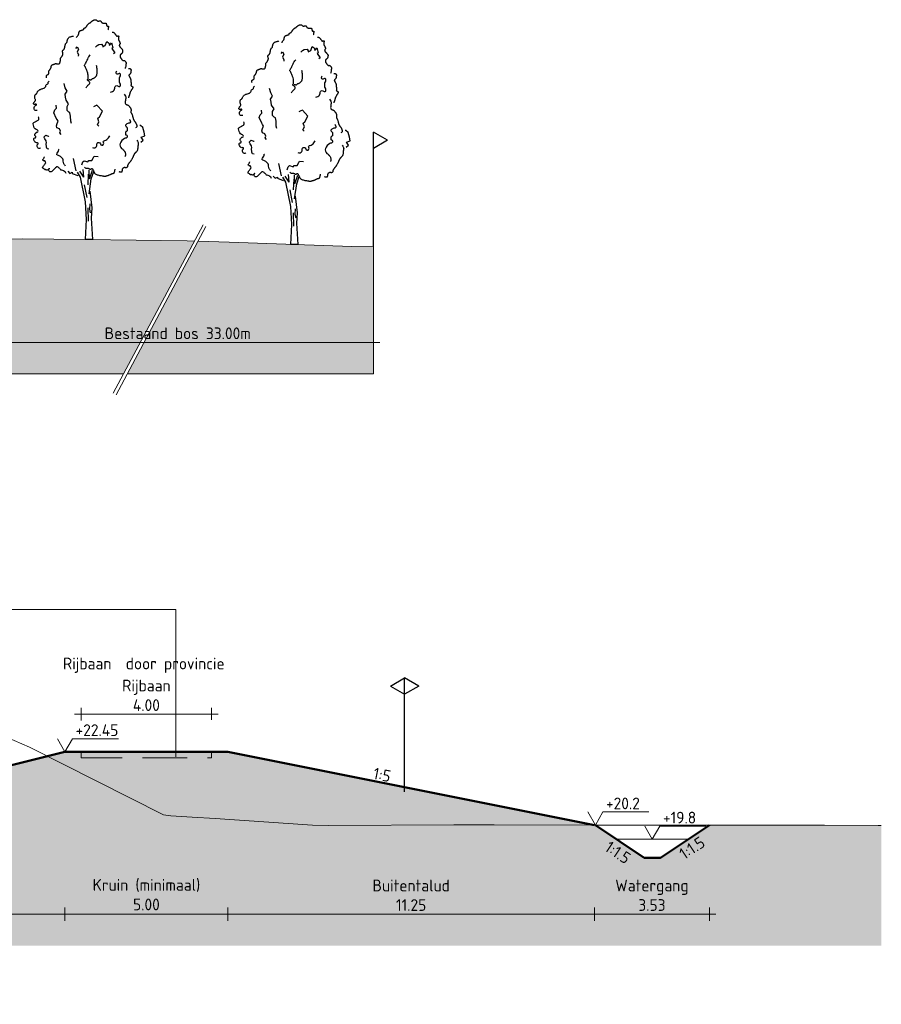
# Model space of a CAD drawing. Header units: metres. Extents: x 161377 to 162521, y 378914 to 379231.
# Tile 63 of 77: x 161862 to 161888, y 379180 to 379210. Entities that reach past the tile are written whole.
import ezdxf

# ---------------------------------------------------------------- set-up
doc = ezdxf.new("R2010")
doc.units = ezdxf.units.M
doc.linetypes.add('DASHED2', pattern=[0.375, 0.25, -0.125])
doc.linetypes.add('HIDDEN', pattern=[9.525, 6.35, -3.175])
for name, color, linetype, lineweight in [('B-WE-GR-MAAIVELD-GD', 253, 'Continuous', 18), ('N-WE-OG-TOPOGRAFIE-SD', 7, 'Continuous', 25), ('N-XX-GW-WATERGANG-GD', 90, 'Continuous', 50), ('profiel', 7, 'Continuous', 13), ('X-XX-AL-HULPLIJN-G', 7, 'Continuous', 18), ('X-XX-AL-M', 7, 'Continuous', 18), ('X-XX-AL-NAP-M', 7, 'Continuous', 18)]:
    doc.layers.add(name, color=color, linetype=linetype, lineweight=lineweight)
doc.layers.add('N-WE-GW-GROND-A', color=7, linetype='Continuous', lineweight=35, true_color=0xffdf7f)
doc.layers.add('waterspiegel', color=7, linetype='Continuous', lineweight=13, true_color=0x0544ff)
doc.styles.add('RH-NLCS-A', font='NLCS-ISO.ttf')
doc.dimstyles.new('RH-NLCS-IT-A$0', dxfattribs={"dimscale": 0, "dimtxt": 2.5, "dimasz": 2.5, "dimexe": 1, "dimexo": 5, "dimgap": 0.5, "dimtad": 1, "dimzin": 1, "dimdsep": 46, "dimtxsty": 'RH-NLCS-A', "dimcen": 2.5, "dimdle": 1, "dimclrd": 256, "dimclre": 8, "dimclrt": 256, "dimadec": 0, "dimazin": 0, "dimtfac": 1, "dimtmove": 0, "dimatfit": 3, "dimfxl": 1, "dimfxlon": 1, "dimlwd": -1, "dimlwe": 13, "dimarcsym": 1})

# ---------------------------------------------------------------- blocks, each defined once
blk = doc.blocks.new('*D41')
at = {"layer": 'Defpoints', "color": 0, "transparency": 16777216}
for p in [(161863.092, 379187.288), (161868.092, 379187.288), (161868.092, 379182.306)]:
    blk.add_point(p, dxfattribs=at)
at = {"layer": 'X-XX-AL-M', "transparency": 16777216}
blk.add_line((161862.892, 379182.306), (161868.292, 379182.306), dxfattribs=at)
at = {"layer": 'X-XX-AL-M', "color": 8, "linetype": 'HIDDEN', "lineweight": 13, "transparency": 16777216}
for p, q in [((161863.092, 379182.506), (161863.092, 379182.106)), ((161868.092, 379182.506), (161868.092, 379182.106))]:
    blk.add_line(p, q, dxfattribs=at)
at = {"layer": 'X-XX-AL-M', "transparency": 16777216, "insert": (161865.592, 379182.904), "char_height": 0.36, "attachment_point": 5, "style": 'RH-NLCS-A'}
blk.add_mtext('Kruin (minimaal)\\P5.00', dxfattribs=at)
blk = doc.blocks.new('_None')
blk = doc.blocks.new('*D42')
at = {"layer": 'Defpoints', "color": 0, "transparency": 16777216}
for p in [(161868.092, 379187.288), (161879.338, 379185.039), (161879.338, 379182.306)]:
    blk.add_point(p, dxfattribs=at)
at = {"layer": 'X-XX-AL-M', "transparency": 16777216}
blk.add_line((161867.892, 379182.306), (161879.538, 379182.306), dxfattribs=at)
at = {"layer": 'X-XX-AL-M', "color": 8, "linetype": 'HIDDEN', "lineweight": 13, "transparency": 16777216}
for p, q in [((161868.092, 379182.506), (161868.092, 379182.106)), ((161879.338, 379182.506), (161879.338, 379182.106))]:
    blk.add_line(p, q, dxfattribs=at)
at = {"layer": 'X-XX-AL-M', "transparency": 16777216, "insert": (161873.715, 379182.886), "char_height": 0.36, "attachment_point": 5, "style": 'RH-NLCS-A'}
blk.add_mtext('Buitentalud \\P11.25', dxfattribs=at)
blk = doc.blocks.new('*D43')
at = {"layer": 'Defpoints', "color": 0, "transparency": 16777216}
for p in [(161879.338, 379185.039), (161882.867, 379185.039), (161882.867, 379182.306)]:
    blk.add_point(p, dxfattribs=at)
at = {"layer": 'X-XX-AL-M', "transparency": 16777216}
blk.add_line((161879.138, 379182.306), (161883.067, 379182.306), dxfattribs=at)
at = {"layer": 'X-XX-AL-M', "color": 8, "linetype": 'HIDDEN', "lineweight": 13, "transparency": 16777216}
for p, q in [((161879.338, 379182.506), (161879.338, 379182.106)), ((161882.867, 379182.506), (161882.867, 379182.106))]:
    blk.add_line(p, q, dxfattribs=at)
at = {"layer": 'X-XX-AL-M', "transparency": 16777216, "insert": (161881.103, 379182.886), "char_height": 0.36, "attachment_point": 5, "style": 'RH-NLCS-A'}
blk.add_mtext('Watergang\\P3.53', dxfattribs=at)
blk = doc.blocks.new('Peilmaat')
blk.add_lwpolyline([(-0.162, 0.28), (0, 0), (0.162, 0.28), (1.142, 0.28)])
at = {"style": 'RH-NLCS-A'}
blk.add_attdef('NAP', (0.227, 0.337), '', height=0.25, dxfattribs=at)
blk = doc.blocks.new('*D45')
at = {"layer": 'Defpoints', "color": 0, "transparency": 16777216}
for p in [(161863.092, 379187.288), (161853.915, 379184.994), (161863.092, 379182.306)]:
    blk.add_point(p, dxfattribs=at)
at = {"layer": 'X-XX-AL-M', "transparency": 16777216}
blk.add_line((161853.715, 379182.306), (161863.292, 379182.306), dxfattribs=at)
at = {"layer": 'X-XX-AL-M', "color": 8, "linetype": 'HIDDEN', "lineweight": 13, "transparency": 16777216}
for p, q in [((161853.915, 379182.506), (161853.915, 379182.106)), ((161863.092, 379182.506), (161863.092, 379182.106))]:
    blk.add_line(p, q, dxfattribs=at)
at = {"layer": 'X-XX-AL-M', "transparency": 16777216, "insert": (161858.503, 379182.886), "char_height": 0.36, "attachment_point": 5, "style": 'RH-NLCS-A'}
blk.add_mtext('Binnentalud \\P9.18', dxfattribs=at)
blk = doc.blocks.new('*D48')
at = {"layer": 'Defpoints', "color": 0, "transparency": 16777216}
for p in [(161867.592, 379188.441), (161863.589, 379187.252), (161867.592, 379187.272)]:
    blk.add_point(p, dxfattribs=at)
at = {"layer": 'X-XX-AL-M', "color": 8, "linetype": 'HIDDEN', "lineweight": 13, "transparency": 16777216}
for p, q in [((161863.589, 379188.252), (161863.589, 379188.641)), ((161867.592, 379188.272), (161867.592, 379188.641))]:
    blk.add_line(p, q, dxfattribs=at)
at = {"layer": 'X-XX-AL-M', "transparency": 16777216}
blk.add_line((161863.389, 379188.441), (161867.792, 379188.441), dxfattribs=at)
at = {"layer": 'X-XX-AL-M', "transparency": 16777216, "insert": (161865.591, 379189.021), "char_height": 0.36, "attachment_point": 5, "style": 'RH-NLCS-A'}
blk.add_mtext('Rijbaan\\P4.00', dxfattribs=at)
blk = doc.blocks.new('SOG-TOPOGRAFIE_ERFGRENS_LINKS-D')
for p, q in [((-0.433, 3.25), (0, 3.5)), ((0, 3), (0, 3.5)), ((-0.433, 3.25), (0, 3)), ((0, 0), (0, 3))]:
    blk.add_line(p, q)
blk = doc.blocks.new('BoomB')
at = {"color": 252, "true_color": 0x848484}
for p, q in [((-0.078, 3.821), (-0.118, 4.301)), ((0.263, 3.725), (0.24, 4.255)), ((0.263, 3.725), (0.447, 4.244)), ((-0.078, 3.821), (-0.325, 4.198)), ((0.381, 3.711), (0.528, 4.163)), ((-0.048, 3.356), (0.113, 2.572)), ((0.171, 1.937), (0.182, 1.119)), ((0.297, 2.179), (0.263, 1.868)), ((0.263, 1.868), (0.321, 1.626)), ((0.445, 0), (0, 0))]:
    blk.add_line(p, q, dxfattribs=at)
for points in [[(-0.55, 12.392), (-0.544, 12.397), (-0.533, 12.407), (-0.517, 12.422), (-0.499, 12.441), (-0.479, 12.463), (-0.459, 12.486), (-0.44, 12.511), (-0.423, 12.536), (-0.411, 12.56), (-0.402, 12.583), (-0.395, 12.606), (-0.39, 12.627), (-0.386, 12.648), (-0.383, 12.668), (-0.38, 12.687), (-0.375, 12.706), (-0.369, 12.723), (-0.362, 12.74), (-0.353, 12.755), (-0.344, 12.769), (-0.334, 12.782), (-0.324, 12.793), (-0.314, 12.803), (-0.304, 12.81), (-0.294, 12.816), (-0.285, 12.821), (-0.276, 12.824), (-0.267, 12.826), (-0.257, 12.828), (-0.247, 12.83), (-0.235, 12.832), (-0.223, 12.835), (-0.209, 12.839), (-0.194, 12.844), (-0.179, 12.85), (-0.163, 12.856), (-0.148, 12.862), (-0.133, 12.868), (-0.12, 12.874), (-0.109, 12.879), (-0.1, 12.884), (-0.093, 12.889), (-0.088, 12.893), (-0.084, 12.896), (-0.082, 12.9), (-0.081, 12.903), (-0.08, 12.907), (-0.081, 12.911), (-0.082, 12.915), (-0.082, 12.92), (-0.083, 12.924), (-0.083, 12.93), (-0.082, 12.935), (-0.079, 12.941), (-0.074, 12.946), (-0.067, 12.952), (-0.057, 12.958), (-0.045, 12.965), (-0.032, 12.971), (-0.018, 12.979), (-0.003, 12.986), (0.012, 12.995), (0.027, 13.004), (0.04, 13.014), (0.052, 13.025), (0.063, 13.037), (0.072, 13.05), (0.081, 13.063), (0.09, 13.078), (0.1, 13.094), (0.11, 13.11), (0.121, 13.128), (0.134, 13.146), (0.148, 13.164), (0.162, 13.183), (0.177, 13.201), (0.193, 13.218), (0.208, 13.234), (0.223, 13.249), (0.238, 13.261), (0.252, 13.27), (0.265, 13.278), (0.277, 13.284), (0.289, 13.29), (0.301, 13.295), (0.312, 13.3), (0.323, 13.306), (0.335, 13.314), (0.347, 13.323), (0.359, 13.334), (0.372, 13.347), (0.386, 13.361), (0.401, 13.375), (0.417, 13.389), (0.435, 13.404), (0.454, 13.418), (0.474, 13.432), (0.496, 13.444), (0.519, 13.456), (0.542, 13.466), (0.564, 13.475), (0.586, 13.482), (0.606, 13.486), (0.624, 13.488), (0.64, 13.488), (0.654, 13.486), (0.665, 13.481), (0.676, 13.476), (0.685, 13.469), (0.694, 13.461), (0.702, 13.453), (0.711, 13.445), (0.719, 13.438), (0.728, 13.431), (0.738, 13.424), (0.747, 13.419), (0.758, 13.414), (0.768, 13.41), (0.779, 13.406), (0.79, 13.404), (0.802, 13.404), (0.813, 13.404), (0.825, 13.405), (0.837, 13.406), (0.849, 13.408), (0.862, 13.41), (0.873, 13.413), (0.885, 13.415), (0.897, 13.417), (0.908, 13.419), (0.918, 13.419), (0.928, 13.419), (0.938, 13.418), (0.947, 13.415), (0.955, 13.41), (0.962, 13.404), (0.968, 13.395), (0.974, 13.385), (0.98, 13.373), (0.986, 13.361), (0.993, 13.348), (1.002, 13.335), (1.012, 13.323), (1.025, 13.311), (1.04, 13.301), (1.057, 13.292), (1.076, 13.285), (1.096, 13.279), (1.117, 13.274), (1.138, 13.27), (1.158, 13.268), (1.176, 13.267), (1.194, 13.267), (1.209, 13.269), (1.223, 13.271), (1.236, 13.273), (1.247, 13.276), (1.256, 13.278), (1.264, 13.281), (1.271, 13.282), (1.276, 13.283), (1.28, 13.283), (1.284, 13.281), (1.287, 13.278), (1.289, 13.274), (1.291, 13.268), (1.293, 13.261), (1.296, 13.252), (1.299, 13.241), (1.302, 13.229), (1.305, 13.216), (1.309, 13.202), (1.312, 13.188), (1.316, 13.174), (1.319, 13.161), (1.322, 13.149), (1.325, 13.138), (1.327, 13.128), (1.329, 13.12), (1.332, 13.113), (1.335, 13.108), (1.34, 13.103), (1.345, 13.099), (1.352, 13.096), (1.36, 13.094), (1.37, 13.093), (1.38, 13.092), (1.391, 13.091), (1.402, 13.089), (1.412, 13.088), (1.421, 13.085), (1.428, 13.082), (1.434, 13.077), (1.438, 13.071), (1.44, 13.065), (1.441, 13.056), (1.44, 13.047), (1.438, 13.037), (1.435, 13.025), (1.43, 13.012), (1.425, 12.998), (1.42, 12.983), (1.416, 12.967), (1.413, 12.95), (1.412, 12.932), (1.414, 12.912), (1.419, 12.891), (1.429, 12.869)], [(1.665, 12.717), (1.679, 12.722), (1.693, 12.725), (1.707, 12.725), (1.721, 12.723), (1.736, 12.718), (1.75, 12.709), (1.766, 12.698), (1.782, 12.683), (1.799, 12.665), (1.817, 12.645), (1.834, 12.623), (1.852, 12.601), (1.868, 12.579), (1.883, 12.557), (1.896, 12.538), (1.907, 12.521), (1.916, 12.508), (1.921, 12.498), (1.925, 12.49), (1.927, 12.485), (1.928, 12.482), (1.927, 12.48), (1.927, 12.479), (1.926, 12.478), (1.925, 12.478), (1.925, 12.478), (1.925, 12.478), (1.927, 12.478), (1.93, 12.479), (1.934, 12.479), (1.941, 12.48), (1.95, 12.481), (1.961, 12.483), (1.974, 12.484), (1.988, 12.486), (2.002, 12.488), (2.017, 12.489), (2.03, 12.489), (2.042, 12.489), (2.053, 12.488), (2.06, 12.486), (2.065, 12.483), (2.068, 12.479), (2.069, 12.474), (2.069, 12.468), (2.068, 12.462), (2.065, 12.454), (2.063, 12.446), (2.06, 12.437), (2.057, 12.428), (2.054, 12.418), (2.052, 12.407), (2.049, 12.396), (2.047, 12.384), (2.045, 12.371), (2.044, 12.358), (2.043, 12.344), (2.043, 12.331), (2.043, 12.317), (2.044, 12.303), (2.045, 12.289), (2.046, 12.276), (2.049, 12.264), (2.051, 12.253), (2.054, 12.242), (2.058, 12.233), (2.061, 12.225), (2.065, 12.218), (2.069, 12.211), (2.073, 12.205), (2.076, 12.2), (2.08, 12.195), (2.083, 12.191), (2.086, 12.187), (2.089, 12.183), (2.092, 12.179), (2.096, 12.174), (2.099, 12.168), (2.103, 12.161), (2.107, 12.152), (2.112, 12.141), (2.117, 12.13), (2.122, 12.117), (2.127, 12.104), (2.132, 12.091), (2.137, 12.078), (2.142, 12.067), (2.145, 12.057), (2.148, 12.048), (2.151, 12.041), (2.152, 12.036), (2.152, 12.031), (2.152, 12.026), (2.15, 12.02), (2.147, 12.015), (2.143, 12.008), (2.138, 11.999), (2.131, 11.99), (2.125, 11.979), (2.118, 11.967), (2.112, 11.955), (2.106, 11.942), (2.102, 11.93), (2.099, 11.917), (2.098, 11.905), (2.1, 11.893), (2.102, 11.881), (2.107, 11.869), (2.112, 11.858), (2.119, 11.847), (2.126, 11.837), (2.134, 11.827), (2.143, 11.817), (2.152, 11.807), (2.162, 11.797), (2.171, 11.787), (2.181, 11.778), (2.191, 11.768), (2.201, 11.758), (2.21, 11.748), (2.219, 11.738), (2.228, 11.727), (2.237, 11.717), (2.245, 11.706), (2.253, 11.696), (2.26, 11.685), (2.267, 11.675), (2.274, 11.666), (2.28, 11.657), (2.285, 11.648), (2.29, 11.639), (2.295, 11.631), (2.298, 11.623), (2.301, 11.615), (2.304, 11.608), (2.305, 11.601), (2.306, 11.594), (2.306, 11.587), (2.306, 11.579), (2.305, 11.572), (2.303, 11.564), (2.302, 11.555), (2.3, 11.546), (2.298, 11.536), (2.296, 11.525), (2.294, 11.514), (2.292, 11.501), (2.29, 11.489), (2.287, 11.477), (2.283, 11.465), (2.279, 11.453), (2.275, 11.442), (2.269, 11.432), (2.263, 11.424), (2.256, 11.416), (2.249, 11.408), (2.242, 11.402), (2.235, 11.396), (2.229, 11.391), (2.223, 11.386), (2.217, 11.381), (2.212, 11.377), (2.208, 11.373), (2.203, 11.37), (2.199, 11.366), (2.195, 11.362), (2.19, 11.359), (2.186, 11.355), (2.18, 11.351), (2.175, 11.347), (2.169, 11.342), (2.163, 11.337), (2.158, 11.33), (2.153, 11.323), (2.149, 11.314), (2.146, 11.303), (2.144, 11.291), (2.143, 11.277), (2.143, 11.263), (2.144, 11.248), (2.146, 11.233), (2.148, 11.219), (2.151, 11.206), (2.154, 11.194), (2.158, 11.183), (2.162, 11.174), (2.166, 11.166), (2.171, 11.158), (2.177, 11.15), (2.184, 11.141), (2.191, 11.131), (2.2, 11.12), (2.209, 11.107), (2.219, 11.092), (2.23, 11.076), (2.241, 11.06), (2.253, 11.045), (2.264, 11.031), (2.275, 11.018), (2.286, 11.008), (2.296, 11), (2.305, 10.995), (2.314, 10.992), (2.323, 10.99), (2.332, 10.99), (2.34, 10.991), (2.348, 10.992), (2.357, 10.993), (2.365, 10.993), (2.374, 10.993), (2.383, 10.992), (2.392, 10.989), (2.401, 10.986), (2.411, 10.981), (2.422, 10.974), (2.433, 10.965), (2.444, 10.954), (2.455, 10.941), (2.467, 10.927), (2.478, 10.912), (2.488, 10.897), (2.498, 10.883), (2.506, 10.869), (2.512, 10.856), (2.517, 10.844), (2.52, 10.834), (2.522, 10.825), (2.522, 10.816), (2.521, 10.808), (2.52, 10.801), (2.517, 10.792), (2.515, 10.784), (2.512, 10.775), (2.509, 10.764), (2.506, 10.753), (2.503, 10.741), (2.501, 10.728), (2.498, 10.715), (2.497, 10.7), (2.496, 10.684), (2.495, 10.667), (2.495, 10.648), (2.494, 10.628), (2.491, 10.606), (2.486, 10.581), (2.478, 10.555), (2.467, 10.525), (2.451, 10.492)], [(-2.358, 9.917), (-2.367, 9.96), (-2.372, 9.995), (-2.374, 10.021), (-2.372, 10.041), (-2.367, 10.057), (-2.36, 10.068), (-2.35, 10.077), (-2.339, 10.086), (-2.326, 10.094), (-2.313, 10.103), (-2.299, 10.113), (-2.284, 10.122), (-2.27, 10.132), (-2.257, 10.141), (-2.246, 10.151), (-2.236, 10.161), (-2.229, 10.17), (-2.224, 10.18), (-2.22, 10.189), (-2.219, 10.199), (-2.218, 10.208), (-2.219, 10.218), (-2.22, 10.227), (-2.222, 10.237), (-2.225, 10.247), (-2.227, 10.258), (-2.229, 10.268), (-2.231, 10.279), (-2.231, 10.291), (-2.23, 10.302), (-2.228, 10.314), (-2.224, 10.327), (-2.218, 10.34), (-2.21, 10.353), (-2.201, 10.367), (-2.191, 10.381), (-2.18, 10.396), (-2.168, 10.411), (-2.157, 10.426), (-2.146, 10.442), (-2.135, 10.458), (-2.126, 10.474), (-2.117, 10.491), (-2.109, 10.507), (-2.102, 10.523), (-2.095, 10.538), (-2.09, 10.553), (-2.085, 10.566), (-2.082, 10.578), (-2.079, 10.59), (-2.077, 10.6), (-2.076, 10.61), (-2.075, 10.619), (-2.074, 10.627), (-2.073, 10.636), (-2.072, 10.644), (-2.07, 10.652), (-2.069, 10.661), (-2.066, 10.669), (-2.062, 10.677), (-2.057, 10.685), (-2.051, 10.693), (-2.043, 10.7), (-2.033, 10.707), (-2.021, 10.714), (-2.007, 10.72), (-1.992, 10.726), (-1.976, 10.732), (-1.959, 10.738), (-1.942, 10.743), (-1.926, 10.749), (-1.91, 10.755), (-1.895, 10.761), (-1.882, 10.767), (-1.868, 10.773), (-1.856, 10.779), (-1.843, 10.784), (-1.831, 10.788), (-1.818, 10.791), (-1.806, 10.793), (-1.792, 10.793), (-1.778, 10.792), (-1.764, 10.791), (-1.75, 10.788), (-1.735, 10.786), (-1.72, 10.783), (-1.704, 10.781), (-1.689, 10.779), (-1.674, 10.778), (-1.658, 10.777), (-1.643, 10.777), (-1.629, 10.778), (-1.616, 10.78), (-1.604, 10.783), (-1.593, 10.786), (-1.583, 10.79), (-1.575, 10.795), (-1.569, 10.8), (-1.564, 10.806), (-1.56, 10.813), (-1.557, 10.821), (-1.554, 10.829), (-1.551, 10.838), (-1.548, 10.848), (-1.544, 10.858), (-1.54, 10.869), (-1.536, 10.88), (-1.533, 10.893), (-1.529, 10.905), (-1.526, 10.919), (-1.523, 10.933), (-1.521, 10.947), (-1.519, 10.962), (-1.518, 10.977), (-1.518, 10.992), (-1.518, 11.007), (-1.518, 11.022), (-1.518, 11.037), (-1.518, 11.051), (-1.518, 11.064), (-1.517, 11.076), (-1.516, 11.087), (-1.514, 11.097), (-1.511, 11.106), (-1.508, 11.115), (-1.505, 11.123), (-1.501, 11.13), (-1.497, 11.137), (-1.492, 11.144), (-1.487, 11.15), (-1.481, 11.157), (-1.475, 11.165), (-1.467, 11.174), (-1.459, 11.184), (-1.45, 11.196), (-1.44, 11.21), (-1.428, 11.227), (-1.416, 11.246), (-1.404, 11.267), (-1.392, 11.288), (-1.381, 11.311), (-1.372, 11.333), (-1.364, 11.356), (-1.36, 11.377), (-1.357, 11.398), (-1.358, 11.417), (-1.36, 11.436), (-1.364, 11.453), (-1.368, 11.47), (-1.373, 11.486), (-1.377, 11.502), (-1.38, 11.517), (-1.382, 11.531), (-1.383, 11.546), (-1.382, 11.559), (-1.38, 11.572), (-1.376, 11.584), (-1.372, 11.595), (-1.366, 11.606), (-1.36, 11.615), (-1.353, 11.622), (-1.345, 11.629), (-1.337, 11.636), (-1.328, 11.642), (-1.319, 11.648), (-1.311, 11.655), (-1.302, 11.663), (-1.294, 11.672), (-1.286, 11.683), (-1.279, 11.695), (-1.273, 11.709), (-1.267, 11.725), (-1.261, 11.741), (-1.256, 11.759), (-1.251, 11.778), (-1.246, 11.798), (-1.242, 11.819), (-1.238, 11.84), (-1.234, 11.862), (-1.23, 11.884), (-1.226, 11.906), (-1.222, 11.926), (-1.217, 11.946), (-1.212, 11.964), (-1.206, 11.98), (-1.199, 11.995), (-1.192, 12.008), (-1.185, 12.02), (-1.177, 12.031), (-1.17, 12.04), (-1.162, 12.049), (-1.154, 12.057), (-1.147, 12.064), (-1.14, 12.071), (-1.133, 12.077), (-1.127, 12.084), (-1.121, 12.09), (-1.116, 12.097), (-1.112, 12.104), (-1.109, 12.111), (-1.106, 12.119), (-1.104, 12.129), (-1.103, 12.139), (-1.102, 12.151), (-1.1, 12.164), (-1.098, 12.18), (-1.094, 12.197), (-1.09, 12.217), (-1.084, 12.239), (-1.076, 12.263), (-1.066, 12.288), (-1.054, 12.313), (-1.038, 12.339), (-1.018, 12.363), (-0.995, 12.387), (-0.967, 12.408), (-0.934, 12.426), (-0.899, 12.441), (-0.862, 12.453), (-0.826, 12.462), (-0.792, 12.468), (-0.762, 12.469), (-0.738, 12.467), (-0.721, 12.46)], [(2.669, 10.49), (2.686, 10.492), (2.701, 10.494), (2.713, 10.495), (2.723, 10.496), (2.731, 10.495), (2.739, 10.494), (2.746, 10.492), (2.753, 10.488), (2.761, 10.484), (2.77, 10.478), (2.778, 10.471), (2.787, 10.463), (2.795, 10.454), (2.802, 10.445), (2.808, 10.435), (2.813, 10.424), (2.816, 10.413), (2.818, 10.401), (2.819, 10.389), (2.819, 10.377), (2.818, 10.363), (2.816, 10.349), (2.814, 10.334), (2.812, 10.318), (2.81, 10.301), (2.808, 10.284), (2.805, 10.266), (2.802, 10.248), (2.798, 10.231), (2.793, 10.214), (2.786, 10.198), (2.779, 10.182), (2.77, 10.169), (2.759, 10.156), (2.748, 10.145), (2.737, 10.134), (2.726, 10.124), (2.716, 10.115), (2.707, 10.107), (2.7, 10.098), (2.694, 10.09), (2.691, 10.082), (2.69, 10.073), (2.691, 10.064), (2.693, 10.054), (2.697, 10.044), (2.702, 10.032), (2.708, 10.019), (2.716, 10.004), (2.725, 9.989), (2.734, 9.972), (2.743, 9.955), (2.752, 9.938), (2.761, 9.921), (2.77, 9.904), (2.777, 9.888), (2.783, 9.873), (2.788, 9.859), (2.792, 9.845), (2.795, 9.832), (2.798, 9.819), (2.8, 9.806), (2.801, 9.793), (2.803, 9.78), (2.804, 9.766), (2.805, 9.751), (2.806, 9.736), (2.808, 9.721), (2.809, 9.705), (2.811, 9.689), (2.813, 9.674), (2.816, 9.658), (2.819, 9.642), (2.822, 9.626), (2.825, 9.611), (2.827, 9.596), (2.83, 9.581), (2.831, 9.566), (2.831, 9.552), (2.83, 9.538), (2.828, 9.525), (2.825, 9.512), (2.821, 9.5), (2.818, 9.488), (2.815, 9.476), (2.814, 9.465), (2.816, 9.455), (2.82, 9.445), (2.827, 9.435), (2.837, 9.426), (2.849, 9.417), (2.862, 9.408), (2.875, 9.4), (2.888, 9.393), (2.9, 9.386), (2.91, 9.379), (2.918, 9.373), (2.924, 9.367), (2.928, 9.361), (2.93, 9.356), (2.931, 9.351), (2.931, 9.345), (2.93, 9.34), (2.929, 9.334), (2.928, 9.328), (2.926, 9.321), (2.924, 9.313), (2.92, 9.304), (2.916, 9.293), (2.91, 9.28), (2.902, 9.265), (2.892, 9.248), (2.879, 9.228), (2.865, 9.206), (2.85, 9.181), (2.834, 9.156), (2.818, 9.128), (2.802, 9.1), (2.787, 9.072), (2.774, 9.044), (2.762, 9.016), (2.752, 8.989), (2.744, 8.962), (2.736, 8.936), (2.729, 8.911), (2.723, 8.886), (2.716, 8.862), (2.708, 8.839), (2.7, 8.818), (2.692, 8.797), (2.683, 8.777), (2.675, 8.757), (2.669, 8.738), (2.664, 8.72), (2.661, 8.701), (2.661, 8.683)], [(2.395, 8.917), (2.446, 8.862), (2.477, 8.799), (2.491, 8.731), (2.493, 8.66), (2.487, 8.589), (2.477, 8.521), (2.468, 8.459), (2.463, 8.405), (2.467, 8.363), (2.479, 8.33), (2.496, 8.305), (2.518, 8.286), (2.543, 8.273), (2.569, 8.263), (2.595, 8.254), (2.618, 8.246), (2.639, 8.236), (2.657, 8.225), (2.672, 8.213), (2.686, 8.2), (2.698, 8.186), (2.71, 8.171), (2.721, 8.156), (2.732, 8.141), (2.744, 8.126), (2.756, 8.111), (2.769, 8.095), (2.781, 8.078), (2.792, 8.06), (2.801, 8.041), (2.809, 8.02), (2.815, 7.997), (2.818, 7.972), (2.82, 7.945), (2.82, 7.918), (2.819, 7.89), (2.817, 7.864), (2.816, 7.838), (2.816, 7.815), (2.817, 7.795), (2.82, 7.779), (2.825, 7.765), (2.831, 7.753), (2.838, 7.741), (2.847, 7.73), (2.855, 7.717), (2.865, 7.703), (2.874, 7.685), (2.883, 7.664), (2.892, 7.639), (2.901, 7.611), (2.909, 7.582), (2.917, 7.552), (2.925, 7.522), (2.933, 7.492), (2.941, 7.464), (2.948, 7.437), (2.955, 7.412), (2.962, 7.39), (2.969, 7.369), (2.976, 7.35), (2.983, 7.333), (2.99, 7.318), (2.997, 7.305), (3.005, 7.293), (3.012, 7.283), (3.021, 7.273), (3.029, 7.265), (3.037, 7.256), (3.046, 7.247), (3.055, 7.238), (3.064, 7.227), (3.073, 7.216), (3.082, 7.202), (3.091, 7.187), (3.101, 7.17), (3.111, 7.15), (3.122, 7.127), (3.133, 7.102), (3.146, 7.073), (3.158, 7.041), (3.169, 7.007), (3.177, 6.972), (3.18, 6.939), (3.175, 6.909), (3.16, 6.883), (3.134, 6.863), (3.094, 6.851)], [(3.18, 6.092), (3.213, 6.037), (3.236, 5.99), (3.252, 5.95), (3.261, 5.916), (3.265, 5.886), (3.265, 5.861), (3.262, 5.838), (3.258, 5.817), (3.254, 5.796), (3.25, 5.776), (3.245, 5.756), (3.241, 5.736), (3.238, 5.715), (3.235, 5.694), (3.232, 5.673), (3.23, 5.65), (3.229, 5.627), (3.228, 5.603), (3.227, 5.578), (3.225, 5.552), (3.222, 5.527), (3.217, 5.502), (3.21, 5.477), (3.2, 5.453), (3.188, 5.43), (3.173, 5.408), (3.156, 5.387), (3.138, 5.367), (3.119, 5.349), (3.101, 5.332), (3.084, 5.316), (3.068, 5.301), (3.054, 5.288), (3.042, 5.276), (3.032, 5.265), (3.023, 5.254), (3.015, 5.243), (3.008, 5.232), (3.002, 5.22), (2.995, 5.208), (2.989, 5.194), (2.983, 5.178), (2.977, 5.162), (2.97, 5.144), (2.963, 5.124), (2.954, 5.103), (2.945, 5.08), (2.934, 5.055), (2.922, 5.029), (2.908, 5.001), (2.894, 4.973), (2.879, 4.945), (2.864, 4.918), (2.849, 4.891), (2.834, 4.866), (2.82, 4.844), (2.807, 4.823), (2.795, 4.806), (2.782, 4.79), (2.771, 4.775), (2.759, 4.76), (2.747, 4.746), (2.735, 4.73), (2.722, 4.714), (2.708, 4.696), (2.694, 4.677), (2.68, 4.657), (2.666, 4.637), (2.653, 4.617), (2.641, 4.598), (2.63, 4.581), (2.621, 4.565), (2.614, 4.551), (2.608, 4.54), (2.605, 4.53), (2.602, 4.521), (2.6, 4.513), (2.599, 4.506), (2.599, 4.499), (2.599, 4.492), (2.598, 4.484), (2.598, 4.476), (2.596, 4.468), (2.595, 4.46), (2.592, 4.452), (2.588, 4.444), (2.583, 4.436), (2.576, 4.428), (2.568, 4.421), (2.558, 4.414), (2.548, 4.409), (2.537, 4.404), (2.525, 4.4), (2.514, 4.397), (2.503, 4.396), (2.493, 4.396), (2.484, 4.399), (2.476, 4.402), (2.469, 4.406), (2.461, 4.41), (2.453, 4.414), (2.444, 4.416), (2.433, 4.417), (2.421, 4.416), (2.408, 4.413), (2.392, 4.407), (2.376, 4.399), (2.36, 4.39), (2.343, 4.38), (2.328, 4.37), (2.315, 4.359), (2.303, 4.348), (2.294, 4.337), (2.288, 4.327), (2.283, 4.318), (2.28, 4.308), (2.278, 4.299), (2.277, 4.29), (2.276, 4.28), (2.275, 4.27), (2.274, 4.26), (2.272, 4.25), (2.27, 4.239), (2.268, 4.228), (2.266, 4.217), (2.264, 4.207), (2.263, 4.196), (2.262, 4.186), (2.262, 4.176), (2.263, 4.167), (2.262, 4.158), (2.261, 4.151), (2.258, 4.144), (2.253, 4.138), (2.245, 4.133), (2.233, 4.129), (2.218, 4.127), (2.199, 4.127), (2.179, 4.127), (2.158, 4.129), (2.138, 4.132), (2.12, 4.137), (2.105, 4.142), (2.094, 4.149)], [(1.828, 4.321), (1.827, 4.311), (1.824, 4.291), (1.819, 4.265), (1.813, 4.234), (1.806, 4.201), (1.799, 4.167), (1.79, 4.135), (1.782, 4.108), (1.773, 4.085), (1.764, 4.068), (1.755, 4.056), (1.745, 4.048), (1.736, 4.042), (1.727, 4.039), (1.718, 4.038), (1.709, 4.037), (1.7, 4.037), (1.691, 4.036), (1.681, 4.035), (1.671, 4.033), (1.659, 4.03), (1.647, 4.027), (1.632, 4.021), (1.615, 4.014), (1.596, 4.006), (1.576, 3.995), (1.554, 3.984), (1.531, 3.973), (1.509, 3.961), (1.487, 3.95), (1.466, 3.94), (1.448, 3.931), (1.431, 3.924), (1.416, 3.918), (1.403, 3.913), (1.391, 3.91), (1.379, 3.907), (1.366, 3.904), (1.354, 3.901), (1.34, 3.897), (1.325, 3.893), (1.308, 3.888), (1.291, 3.883), (1.274, 3.878), (1.258, 3.873), (1.243, 3.869), (1.229, 3.865), (1.217, 3.863), (1.208, 3.861), (1.2, 3.861), (1.192, 3.862), (1.182, 3.864), (1.17, 3.867), (1.152, 3.871), (1.129, 3.876), (1.098, 3.882), (1.059, 3.888), (1.014, 3.895), (0.963, 3.904), (0.91, 3.913), (0.857, 3.925), (0.805, 3.937), (0.756, 3.951), (0.713, 3.968), (0.677, 3.986), (0.648, 4.006), (0.625, 4.027), (0.606, 4.051), (0.59, 4.075), (0.577, 4.101), (0.565, 4.128), (0.554, 4.156), (0.542, 4.184), (0.53, 4.213), (0.517, 4.24), (0.503, 4.265), (0.489, 4.288), (0.475, 4.307), (0.46, 4.322), (0.444, 4.331), (0.428, 4.335), (0.413, 4.334), (0.397, 4.329), (0.381, 4.322), (0.365, 4.314), (0.35, 4.306), (0.336, 4.3), (0.322, 4.297), (0.309, 4.298), (0.297, 4.303), (0.285, 4.31), (0.272, 4.318), (0.258, 4.327), (0.242, 4.335), (0.224, 4.342), (0.204, 4.346), (0.18, 4.347), (0.154, 4.347), (0.126, 4.348), (0.095, 4.352), (0.063, 4.362), (0.029, 4.378), (-0.005, 4.405), (-0.04, 4.444)]]:
    blk.add_lwpolyline(points, dxfattribs=at)
at = {"color": 252, "true_color": 0x848484, "flags": 128}
for points in [[(0.644, 11.801), (0.745, 11.904), (0.848, 11.968), (1.016, 11.977), (1.079, 11.881), (1.089, 11.824), (1.242, 11.904), (1.339, 12.145), (1.446, 12.073), (1.462, 12.067), (1.476, 12.007), (1.489, 11.903), (1.616, 12.073), (1.652, 11.917), (1.694, 11.753), (1.635, 11.711), (1.832, 11.457), (1.748, 11.397)], [(-0.563, 11.712), (-0.483, 11.813), (-0.399, 11.674), (-0.485, 11.495), (-0.402, 11.346), (-0.416, 11.243)], [(-0.835, 7.119), (-0.882, 7.265), (-0.886, 7.568), (-0.928, 7.764), (-0.997, 7.815), (-1.103, 7.909), (-1.102, 8.15), (-1.009, 8.323), (-1.166, 8.548), (-1.194, 8.729), (-1.223, 8.92), (-1.094, 9.095), (-1.213, 9.313), (-1.289, 9.573)], [(-1.461, 6.451), (-1.557, 6.549), (-1.509, 6.648), (-1.573, 6.798), (-1.726, 6.854), (-1.76, 6.973), (-1.715, 7.123), (-1.647, 7.265), (-1.723, 7.362), (-1.766, 7.453), (-1.922, 7.781), (-1.85, 7.955), (-1.76, 8.048), (-1.779, 8.243)], [(0.835, 6.952), (0.766, 7.032), (0.853, 7.215), (0.789, 7.451), (0.876, 7.531), (1.075, 7.865), (0.73, 8.238), (0.643, 8.206), (0.509, 8.135)], [(3.411, 5.971), (3.562, 6.095), (3.443, 6.285), (3.669, 6.353), (3.616, 6.585), (3.546, 6.869), (3.393, 6.992), (3.356, 7.002)], [(-2.221, 5.549), (-2.326, 5.57), (-2.376, 5.66), (-2.396, 5.894), (-2.374, 5.937), (-2.391, 6.047), (-2.473, 6.17), (-2.511, 6.262), (-2.509, 6.292), (-2.417, 6.396), (-2.265, 6.334), (-2.249, 6.332), (-2.235, 6.319)], [(-0.549, 4.218), (-0.712, 4.969)], [(-0.203, 4.589), (-0.136, 4.773), (-0.057, 4.835), (0.169, 4.763), (0.233, 4.843), (0.417, 4.85), (0.509, 5.032), (0.556, 5.111), (0.793, 5.087)], [(-1.067, 4.195), (-0.93, 4.058), (-0.793, 4.127), (-0.793, 4.058), (-0.449, 3.92)], [(-0.491, 4.121), (-0.303, 3.821), (-0.003, 2.319), (0.072, 1.229), (0, 0)], [(0.185, 3.361), (0.218, 4.013)], [(0.25, 2.798), (0.381, 3.711)], [(0.298, 2.957), (0.411, 1.943), (0.373, 1.304), (0.445, 0)]]:
    blk.add_lwpolyline(points, dxfattribs=at)
at = {"color": 252, "true_color": 0x848484}
for points in [[(0.235, 9.726, -0.158777), (0.165, 9.75, -0.233308), (0.141, 9.797, -0.182007), (0.161, 9.85, 0.155816), (0.187, 9.912, 0.045058), (0.187, 10.085, 0.058787), (0.16, 10.216, 0.004222), (0.129, 10.304, 0.006596), (0.109, 10.36, 0.009627), (0.05, 10.503, 0.01133), (-0.004, 10.623, 0.125022), (-0.034, 10.659, -0.287204), (-0.043, 10.679, -0.13455), (-0.031, 10.704, 0.057474), (0.005, 10.757, 0.001656), (0.058, 10.861, 0.0025), (0.093, 10.931, 0.011837), (0.127, 11.003, -0.006032), (0.191, 11.146, -0.046726), (0.229, 11.211, -0.023647), (0.321, 11.328)], [(0.05, 9.3, -0.032546), (0.11, 9.391, -0.03526), (0.176, 9.466, -0.036525), (0.228, 9.51, 0.039269), (0.275, 9.551, 0.524816), (0.249, 9.687, -0.70157), (0.257, 9.808, -0.246052), (0.318, 9.796, 0.330237), (0.365, 9.793, 0.082831), (0.398, 9.824, -0.081275), (0.431, 9.855, -0.066365), (0.495, 9.887, 0.059917), (0.566, 9.922, 0.076229), (0.665, 10.008, 0.097021), (0.714, 10.098, 0.037062), (0.737, 10.193, 0.045363), (0.743, 10.273, 0.006717), (0.742, 10.312, 0.002377), (0.736, 10.423, 0.020071), (0.725, 10.531, 0.014267), (0.7, 10.682)], [(1.555, 9.036, 0.101914), (1.686, 9.079, 0.107951), (1.783, 9.167, 0.172666), (1.816, 9.281, -0.173792), (1.849, 9.395, -0.48034), (2.033, 9.404, 0.699728), (2.175, 9.46, 0.110664), (2.142, 9.591, -0.110605), (2.109, 9.721, -0.006472), (2.108, 9.787, -0.006512), (2.109, 9.852, -0.111285), (2.142, 9.983, 0.11249), (2.175, 10.112, 0.670162), (2.05, 10.167, -0.598076), (1.914, 10.21, -0.107528), (1.916, 10.279, -0.106959), (1.946, 10.341)], [(-2.932, 7.92, -0.061597), (-2.973, 7.907, -0.068549), (-3.012, 7.905, -0.377768), (-3.134, 8.036, -0.275847), (-3.022, 8.237, -0.028717), (-3.01, 8.242, 0.055672), (-3.004, 8.246, 1.128102), (-3.055, 8.3, -0.467669), (-3.15, 8.3, -0.043926), (-3.173, 8.333, -0.178724), (-3.174, 8.342, -0.071298), (-3.165, 8.369, -0.036842), (-3.137, 8.415, -0.009471), (-3.106, 8.456, 0.010169), (-3.078, 8.494, 0.016396), (-3.049, 8.538, 0.058895), (-3.043, 8.551, 0.22909), (-3.047, 8.585, -0.102618), (-3.074, 8.654, -0.001984), (-3.081, 8.694, -0.00284), (-3.086, 8.722, -0.015692), (-3.092, 8.778, -0.026096), (-3.094, 8.812, -0.123566), (-3.088, 8.834, -0.050335), (-3.057, 8.879, -0.123683), (-3.015, 8.909, 0.160012), (-2.983, 8.935, 0.092044), (-2.976, 8.953, -0.133826), (-2.97, 8.965, -0.078666), (-2.964, 8.97, 0.049691), (-2.954, 8.977, 0.207036), (-2.934, 9.021, -0.156565), (-2.913, 9.081, -0.059527), (-2.844, 9.152, -0.066018), (-2.768, 9.199, -0.00394), (-2.735, 9.213, -0.004619), (-2.707, 9.225, -0.031042), (-2.627, 9.252, 0.02906), (-2.542, 9.28, 0.07887), (-2.486, 9.313, 0.0611), (-2.428, 9.374, 0.147905), (-2.41, 9.424, -0.120561), (-2.392, 9.486, -0.254022), (-2.318, 9.531, 0.34235), (-2.268, 9.575, 0.082724), (-2.267, 9.594, -0.071752), (-2.266, 9.616, -0.11979), (-2.244, 9.668, -0.113391), (-2.199, 9.707)], [(-2.73, 5.619, -0.13726), (-2.808, 5.588, -0.181103), (-2.871, 5.604, -0.101937), (-2.929, 5.665, -0.1217), (-2.95, 5.732, -0.031179), (-2.95, 5.764, -0.041415), (-2.947, 5.788, -0.247446), (-2.917, 5.824, 0.211909), (-2.88, 5.862, 0.57629), (-2.944, 5.94, -0.298213), (-3.091, 6.005, -0.072479), (-3.146, 6.125, -0.144881), (-3.146, 6.191, -0.371124), (-3.083, 6.232, 0.387334), (-3.023, 6.273, 0.34255), (-3.06, 6.356, -0.37139), (-3.092, 6.436, -0.006859), (-3.083, 6.46, -0.038546), (-3.081, 6.464, -0.020688), (-3.072, 6.479, -0.008761), (-3.05, 6.511, -0.042179), (-3.011, 6.554, -0.0657), (-2.981, 6.577, -0.183427), (-2.967, 6.579, 0.107566), (-2.944, 6.579, 0.792646), (-2.941, 6.723, -0.263682), (-3.147, 6.923, -0.032113), (-3.187, 7.102, -0.209176), (-3.18, 7.131, -0.06387), (-3.138, 7.172, -0.039172), (-3.057, 7.224, -0.009014), (-3.007, 7.25, 0.010983), (-2.966, 7.271, 0.028574), (-2.885, 7.322, 0.061489), (-2.852, 7.352, 0.098913), (-2.846, 7.362, 0.028984), (-2.836, 7.4, 0.13267), (-2.84, 7.464, 0.117747), (-2.878, 7.525)], [(2.727, 7.359, -0.041311), (2.751, 7.323, -0.042244), (2.768, 7.283, -0.038238), (2.781, 7.235, -0.058405), (2.783, 7.203, -0.414693), (2.707, 7.135, 0.202416), (2.534, 7.073, 0.021897), (2.473, 7.012, 0.213758), (2.47, 7.003, 0.105271), (2.475, 6.985, 0.031738), (2.51, 6.933, 0.080024), (2.56, 6.886, -0.184988), (2.577, 6.86, -0.029477), (2.579, 6.85, -0.009899), (2.582, 6.82, -0.022999), (2.585, 6.737, -0.042094), (2.58, 6.691, -0.067896), (2.575, 6.674, -0.039856), (2.559, 6.648, -0.245698), (2.526, 6.631, 0.290975), (2.498, 6.613, 0.072692), (2.487, 6.578, 0.050351), (2.485, 6.526, 0.014603), (2.486, 6.514, -0.02061), (2.486, 6.506, -0.157327), (2.482, 6.493, 0.089134), (2.472, 6.47, 0.467738), (2.515, 6.412, -0.358322), (2.578, 6.352, -0.038489), (2.581, 6.305, -0.085044), (2.577, 6.284, -0.064554), (2.566, 6.264, -0.037905), (2.541, 6.234, -0.17292), (2.505, 6.216, 0.077348), (2.42, 6.193, 0.21853), (2.147, 5.88, 0.311295), (2.241, 5.59, 0.013408), (2.271, 5.568, -0.0379), (2.282, 5.56, -0.010602), (2.339, 5.504, -0.026927), (2.36, 5.48, -0.023313), (2.369, 5.467, 0.018302), (2.381, 5.452, 0.109191), (2.408, 5.428, -0.114091), (2.435, 5.405, -0.07496), (2.444, 5.388, -0.022301), (2.463, 5.324, -0.043297), (2.477, 5.23, -0.053082), (2.475, 5.152, -0.073734), (2.469, 5.134, -0.032843), (2.449, 5.096)], [(0.446, 5.644, 0.171526), (0.588, 5.631, 0.171526), (0.707, 5.709, 0.239798), (0.724, 5.804, -0.227236), (0.739, 5.905, -0.666529), (0.937, 5.864, 0.726468), (1.131, 5.84, 0.263269), (1.123, 5.95, -0.359589), (1.131, 6.035, -0.135967), (1.21, 6.08, 0.095213), (1.327, 6.133, 0.060587), (1.436, 6.233, 0.057857), (1.522, 6.362)], [(-1.203, 4.507, -0.072887), (-1.303, 4.649, -0.080286), (-1.35, 4.8, -0.058621), (-1.353, 4.881, 0.116876), (-1.359, 4.922, 0.104083), (-1.391, 4.971, 0.026813), (-1.558, 5.119, 0.129639), (-1.703, 5.182, -0.416389), (-1.736, 5.228, -0.105912), (-1.712, 5.289, 0.043591), (-1.638, 5.426, 0.004224), (-1.607, 5.497, 0.029199), (-1.604, 5.508, 0.213879), (-1.605, 5.518, 0.069343), (-1.624, 5.541)], [(-1.166, 4.055, 0.036784), (-1.192, 4.108, 0.072313), (-1.21, 4.132, 0.068127), (-1.316, 4.208, 0.075473), (-1.426, 4.246, 0.033705), (-1.447, 4.249, -0.057462), (-1.46, 4.251, -0.197945), (-1.493, 4.278, 0.082036), (-1.555, 4.356, 0.052126), (-1.697, 4.459, 0.251473), (-1.736, 4.461, 0.059835), (-1.756, 4.447, 0.010142), (-1.863, 4.354, 0.038399), (-1.963, 4.248, -0.049754), (-2.042, 4.168, -0.415767), (-2.203, 4.183, -0.365967), (-2.201, 4.362, -0.002133), (-2.196, 4.368, -0.07961), (-2.195, 4.368, -0.7436), (-2.195, 4.367, -0.008654), (-2.208, 4.342, -0.121887), (-2.25, 4.296, -0.089292), (-2.327, 4.262, -0.250646), (-2.385, 4.277, 0.317592), (-2.434, 4.284, 0.160208), (-2.446, 4.271, -0.29699), (-2.455, 4.266, -0.277841), (-2.48, 4.283, 0.117864), (-2.523, 4.335, 0.060549), (-2.569, 4.361, -0.10853), (-2.593, 4.379, -0.137156), (-2.604, 4.401, -0.124668), (-2.602, 4.428, -0.068553), (-2.58, 4.473, -0.015893), (-2.457, 4.647, -0.012888), (-2.43, 4.68, 0.027707), (-2.418, 4.696, 0.193486), (-2.416, 4.708, 0.035542), (-2.431, 4.769, 0.359392), (-2.532, 4.832, -0.590523), (-2.583, 4.902, -0.035503), (-2.554, 4.953, 0.029287), (-2.519, 5.015, 0.006452), (-2.506, 5.042, 0.006358), (-2.493, 5.071)]]:
    blk.add_lwpolyline(points, format="xyb", dxfattribs=at)
blk = doc.blocks.new('*D135')
at = {"layer": 'Defpoints', "color": 0, "transparency": 16777216}
for p in [(161860.546, 379203.227), (161872.559, 379202.806), (161872.559, 379199.851)]:
    blk.add_point(p, dxfattribs=at)
at = {"layer": 'X-XX-AL-M', "transparency": 16777216}
blk.add_line((161860.346, 379199.851), (161872.759, 379199.851), dxfattribs=at)
at = {"layer": 'X-XX-AL-M', "color": 8, "linetype": 'HIDDEN', "lineweight": 13, "transparency": 16777216}
for p, q in [((161860.546, 379200.051), (161860.546, 379199.651)), ((161872.559, 379200.051), (161872.559, 379199.651))]:
    blk.add_line(p, q, dxfattribs=at)
at = {"layer": 'X-XX-AL-M', "transparency": 16777216, "insert": (161866.552, 379200.131), "char_height": 0.36, "attachment_point": 5, "style": 'RH-NLCS-A'}
blk.add_mtext('Bestaand bos 33.00m ', dxfattribs=at)

msp = doc.modelspace()

# ---------------------------------------------------------------- hatches: boundary and pattern name
at = {"layer": 'N-WE-GW-GROND-A', "transparency": 33554508}
h = msp.add_hatch(color=256, dxfattribs=at)
h.dxf.hatch_style = 1
h.paths.add_polyline_path([(161867.176, 379202.956), (161865.003, 379198.883), (161872.559, 379198.883), (161872.559, 379202.806), (161871.89, 379202.79), (161868.134, 379202.924)])
h.paths.add_polyline_path([(161864.89, 379198.883), (161867.065, 379202.96), (161866.84, 379202.967), (161863.71, 379203.01), (161861.791, 379203.026), (161860.546, 379203.002), (161858.867, 379201.883), (161858.367, 379201.883), (161856.751, 379202.961), (161847.388, 379204.833), (161842.388, 379204.833), (161835.782, 379203.182), (161834.586, 379203.143), (161832.736, 379203.084), (161831.493, 379203.105), (161828.312, 379203.236), (161827.286, 379203.227), (161827.286, 379198.883)])
h = msp.add_hatch(color=256, dxfattribs=at)
h.dxf.hatch_style = 1
h.paths.add_polyline_path([(161868.092, 379187.288), (161863.092, 379187.288), (161853.915, 379184.994), (161849.915, 379184.938), (161848.518, 379184.238), (161847.518, 379184.238), (161846.118, 379184.938), (161835.215, 379185.238), (161831.626, 379185.527), (161830.627, 379185.577), (161827.193, 379185.354), (161827.193, 379181.338), (161888.142, 379181.338), (161888.142, 379185.031), (161882.867, 379185.039), (161881.367, 379184.039), (161880.867, 379184.039), (161879.367, 379185.034)])

# ---------------------------------------------------------------- linework, layer by layer
at = {"layer": 'B-WE-GR-MAAIVELD-GD', "flags": 128}
for points in [[(161827.286, 379203.227), (161828.312, 379203.236), (161831.493, 379203.105), (161832.736, 379203.084), (161834.586, 379203.143), (161836.542, 379203.206), (161837.161, 379203.273), (161841.542, 379203.578), (161841.586, 379203.581), (161841.592, 379203.581), (161846.011, 379203.28), (161846.642, 379203.245), (161850.435, 379203.075), (161851.691, 379203.044), (161854.86, 379203.038), (161856.741, 379202.961), (161859.285, 379202.978), (161861.791, 379203.026), (161863.71, 379203.01), (161866.84, 379202.967), (161867.065, 379202.96)], [(161867.176, 379202.956), (161868.134, 379202.924), (161871.89, 379202.79), (161872.559, 379202.806)], [(161861.048, 379187.842), (161862.006, 379187.434), (161866.118, 379185.352), (161866.346, 379185.324), (161866.992, 379185.284), (161867.701, 379185.24), (161870.686, 379185.035), (161871.189, 379185.025), (161875.026, 379185.047), (161876.259, 379185.047), (161879.367, 379185.039), (161881.329, 379185.033), (161883.707, 379185.035), (161886.4, 379185.034), (161888.047, 379185.031), (161888.142, 379185.031)]]:
    msp.add_lwpolyline(points, dxfattribs=at)
at = {"layer": 'N-XX-GW-WATERGANG-GD'}
for points in [[(161853.915, 379184.994), (161863.092, 379187.288), (161868.092, 379187.288), (161879.338, 379185.039)], [(161879.367, 379185.039), (161880.867, 379184.039), (161881.367, 379184.039), (161882.867, 379185.039)]]:
    msp.add_lwpolyline(points, dxfattribs=at)
at = {"layer": 'profiel', "linetype": 'DASHED2', "ltscale": 5}
msp.add_lwpolyline([(161867.592, 379187.288), (161865.592, 379187.288), (161863.589, 379187.288), (161863.594, 379187.108), (161865.592, 379187.108), (161867.587, 379187.108)], close=True, dxfattribs=at)
at = {"layer": 'waterspiegel'}
msp.add_line((161880.02, 379184.603), (161882.213, 379184.603), dxfattribs=at)
at = {"layer": 'X-XX-AL-HULPLIJN-G'}
for points in [[(161867.065, 379202.96), (161866.84, 379202.967), (161863.71, 379203.01), (161861.791, 379203.026), (161860.546, 379203.002), (161858.867, 379201.883), (161858.367, 379201.883), (161856.751, 379202.961), (161847.388, 379204.833), (161842.388, 379204.833), (161835.782, 379203.182), (161834.586, 379203.143), (161832.736, 379203.084), (161831.493, 379203.105), (161828.312, 379203.236), (161827.286, 379203.227), (161827.286, 379198.883), (161864.89, 379198.883)], [(161864.576, 379198.294), (161867.33, 379203.456)], [(161864.664, 379198.247), (161867.418, 379203.409)], [(161872.559, 379202.806), (161871.89, 379202.79), (161868.134, 379202.924), (161867.176, 379202.956)], [(161865.003, 379198.883), (161872.559, 379198.883), (161872.559, 379202.806)], [(161866.49, 379191.656), (161861.29, 379191.656), (161861.29, 379179.54)], [(161866.49, 379187.138), (161866.49, 379191.656)], [(161858.203, 379186.066), (161863.092, 379187.288)], [(161866.49, 379187.178), (161866.49, 379187.328)]]:
    msp.add_lwpolyline(points, dxfattribs=at)

# ---------------------------------------------------------------- block references
at = {"xscale": 0.5, "yscale": 0.5, "zscale": 0.5}
for p in [(161863.71, 379203.01), (161870.012, 379202.857)]:
    msp.add_blockref('BoomB', p, dxfattribs=at)
at = {"layer": 'N-WE-OG-TOPOGRAFIE-SD', "color": 7, "xscale": -1}
for p in [(161872.559, 379202.806), (161873.515, 379186.056)]:
    msp.add_blockref('SOG-TOPOGRAFIE_ERFGRENS_LINKS-D', p, dxfattribs=at)
at = {"layer": 'N-WE-OG-TOPOGRAFIE-SD', "color": 7}
msp.add_blockref('SOG-TOPOGRAFIE_ERFGRENS_LINKS-D', (161873.515, 379186.056), dxfattribs=at)
at = {"layer": 'waterspiegel', "xscale": 1.44, "yscale": 1.44, "zscale": 1.44}
msp.add_blockref('Peilmaat', (161881.115, 379184.604), dxfattribs=at).add_auto_attribs({'NAP': '+19.8'})
at = {"layer": 'X-XX-AL-NAP-M', "xscale": 1.44, "yscale": 1.44, "zscale": 1.44}
for p, values in [((161863.092, 379187.288), {'NAP': '+22.45'}), ((161879.367, 379185.039), {'NAP': '+20.2'})]:
    msp.add_blockref('Peilmaat', p, dxfattribs=at).add_auto_attribs(values)

# ---------------------------------------------------------------- texts
at = {"layer": 'X-XX-AL-M', "style": 'RH-NLCS-A'}
msp.add_text('Rijbaan  door provincie', height=0.36, dxfattribs=at).set_placement((161863.031, 379189.818))
at = {"layer": 'X-XX-AL-M', "char_height": 0.36, "width": 0.89861, "attachment_point": 1, "style": 'RH-NLCS-A'}
for s, insert, rotation in [('1:5', (161872.596, 379186.811), 348.69), ('1:1.5', (161881.899, 379184.264), 33.69), ('1:1.5', (161879.822, 379184.572), 326.31)]:
    msp.add_mtext(s, dxfattribs=dict(at, insert=insert, rotation=rotation))

# ---------------------------------------------------------------- dimensions: what is measured, and where the dimension line sits
at = {"layer": 'X-XX-AL-M'}
for base, p1, p2, text, picture, middle in [((161872.559, 379199.851), (161860.546, 379203.227), (161872.559, 379202.806), 'Bestaand bos 33.00m ', '*D135', (161866.552, 379199.851)), ((161867.592, 379188.441), (161863.589, 379187.252), (161867.592, 379187.272), 'Rijbaan\\P<>', '*D48', (161865.591, 379188.441)), ((161863.092, 379182.306), (161853.915, 379184.994), (161863.092, 379187.288), 'Binnentalud \\P<>', '*D45', (161858.503, 379182.306)), ((161868.092, 379182.306), (161863.092, 379187.288), (161868.092, 379187.288), 'Kruin (minimaal)\\P<>', '*D41', (161865.592, 379182.306)), ((161879.338, 379182.306), (161868.092, 379187.288), (161879.338, 379185.039), 'Buitentalud \\P<>', '*D42', (161873.715, 379182.306)), ((161882.867, 379182.306), (161879.338, 379185.039), (161882.867, 379185.039), 'Watergang\\P<>', '*D43', (161881.103, 379182.306))]:
    dim = msp.add_linear_dim(base=base, p1=p1, p2=p2, text=text, dimstyle='RH-NLCS-IT-A$0', override={"dimtxt": 1.8, "dimblk1": 'None', "dimblk2": 'None', "dimsah": 1}, dxfattribs=at)
    dim.commit()
    dim.dimension.update_dxf_attribs({"geometry": picture, "text_midpoint": middle, "dimtype": 160})

doc.saveas('drawing.dxf')
